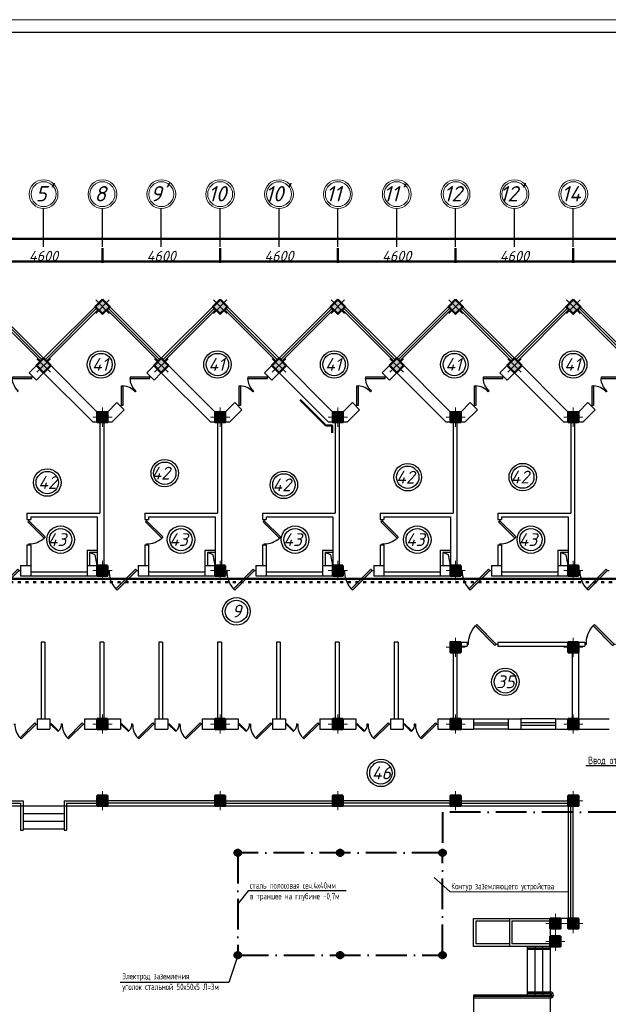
# Model space of a CAD drawing. Header units: millimetres. Extents: x 473009 to 2502882, y 456217 to 1153743.
# Tile 36 of 124: x 1306418 to 1329418, y 500867 to 539369. Entities that reach past the tile are written whole.
import ezdxf
from ezdxf import colors
from ezdxf.entities.mleader import LeaderData, LeaderLine
from ezdxf.math import Vec2, Vec3

# ---------------------------------------------------------------- set-up
doc = ezdxf.new("R2010")
doc.units = ezdxf.units.MM
doc.linetypes.add('ACAD_ISO03W100', pattern=[30, 12, -18])
doc.linetypes.add('ACAD_ISO10W100', pattern=[18, 12, -3, 0, -3])
for name, color, linetype in [('kolonn', 7, 'Continuous'), ('os', 3, 'Continuous'), ('ТС ГММ', 7, 'Continuous')]:
    doc.layers.add(name, color=color, linetype=linetype)
for name, color, linetype, lineweight in [('Текст', 7, 'Continuous', 13), ('Эл.освещ.', 7, 'Continuous', 50), ('Электрика', 1, 'Continuous', 50), ('ЭЛЕКТРООСВЕЩЕНИЕ', 7, 'Continuous', 50), ('ЭМ', 240, 'Continuous', 20)]:
    doc.layers.add(name, color=color, linetype=linetype, lineweight=lineweight)
doc.styles.add('SPDS', font='spds.shx', dxfattribs={"width": 0.8, "height": 250})
doc.styles.get("Standard").update_dxf_attribs({"font": 'isocpeui.ttf'})
doc.dimstyles.new('ISO-25', dxfattribs={"dimtxt": 400, "dimasz": 100, "dimexe": 50, "dimexo": 50, "dimgap": 20, "dimtad": 1, "dimdec": 0, "dimtxsty": 'Standard', "dimblk": 'ARCHTICK', "dimcen": 20, "dimclrd": 1, "dimclre": 1, "dimadec": 0, "dimazin": 0, "dimtfac": 1, "dimtdec": 0, "dimtmove": 0, "dimatfit": 3, "dimldrblk": 'ARCHTICK', "dimfxl": 1, "dimarcsym": 0})

# ---------------------------------------------------------------- blocks, each defined once
blk = doc.blocks.new('jfgjhsdf')
blk.add_hatch(color=1).paths.add_polyline_path([(-593, 731), (-637, 687), (0, 50), (44, 94)])
at = {"color": 1}
for p, q in [((0, 1000), (0, 950)), ((0, 50), (0, 0))]:
    blk.add_line(p, q, dxfattribs=at)
blk.add_lwpolyline([(0, 50), (-637, 687), (-593, 731), (44, 94), (0, 50)], dxfattribs=at)
blk.add_arc((-33, 130), 821, 87.662, 132.9147, dxfattribs=at)
blk = doc.blocks.new('ghsdd')
at = {"ltscale": 50}
h = blk.add_hatch(color=256, dxfattribs=at)
h.paths.add_polyline_path([(0, 200), (-200, 200), (-200, 0), (0, 0)])
h.paths.add_polyline_path([(200, 0), (200, 200), (0, 200), (0, 0)])
h.paths.add_polyline_path([(0, 0), (-200, 0), (-200, -200), (0, -200)])
h.paths.add_polyline_path([(0, 0), (0, -200), (200, -200), (200, 0)])
at = {"lineweight": 0}
for p, q in [((0, -374), (0, 374)), ((-374, 0), (374, 0))]:
    blk.add_line(p, q, dxfattribs=at)
at = {"lineweight": 50, "ltscale": 50}
blk.add_lwpolyline([(200, 200), (200, -200), (-200, -200), (-200, 200), (200, 200)], dxfattribs=at)
blk = doc.blocks.new('_None')
blk = doc.blocks.new('1231234431252433')
at = {"layer": 'ЭМ', "color": 0, "lineweight": 20, "ltscale": 0.5}
blk.add_lwpolyline([(287242, 187022), (413342, 187022), (413342, 269622), (287242, 269622)], close=True, dxfattribs=at)
at = {"layer": 'ЭМ', "color": 0, "lineweight": 30, "ltscale": 0.5}
blk.add_lwpolyline([(289242, 187522), (412842, 187522), (412842, 269122), (289242, 269122)], close=True, dxfattribs=at)
blk = doc.blocks.new('_ArchTick')
at = {"color": 0, "linetype": 'ByBlock', "const_width": 0.15}
blk.add_lwpolyline([(-0.5, -0.5), (0.5, 0.5)], dxfattribs=at)
blk = doc.blocks.new('*D38')
at = {"color": 1, "lineweight": -2, "transparency": 16777216}
for p, q in [((173311, 82077), (173311, 81504)), ((177911, 82077), (177911, 81504)), ((177911, 81554), (173311, 81554))]:
    blk.add_line(p, q, dxfattribs=at)
at = {"layer": 'Defpoints', "color": 0, "lineweight": 50, "transparency": 16777216}
for p in [(173311, 82127), (177911, 82127), (173311, 81554)]:
    blk.add_point(p, dxfattribs=at)
at = {"color": 1, "lineweight": -2, "transparency": 16777216, "xscale": 100, "yscale": 100, "zscale": 100, "rotation": 180}
blk.add_blockref('_ArchTick', (173311, 81554), dxfattribs=at)
at = {"color": 1, "lineweight": -2, "transparency": 16777216, "xscale": 100, "yscale": 100, "zscale": 100}
blk.add_blockref('_ArchTick', (177911, 81554), dxfattribs=at)
at = {"color": 0, "transparency": 16777216, "insert": (175611, 81774), "char_height": 400, "attachment_point": 5}
blk.add_mtext('4600', dxfattribs=at)
blk = doc.blocks.new('*D39')
at = {"color": 1, "lineweight": -2, "transparency": 16777216}
for p, q in [((168711, 82077), (168711, 81504)), ((173311, 82077), (173311, 81504)), ((173311, 81554), (168711, 81554))]:
    blk.add_line(p, q, dxfattribs=at)
at = {"layer": 'Defpoints', "color": 0, "lineweight": 50, "transparency": 16777216}
for p in [(168711, 82127), (173311, 82127), (168711, 81554)]:
    blk.add_point(p, dxfattribs=at)
at = {"color": 1, "lineweight": -2, "transparency": 16777216, "xscale": 100, "yscale": 100, "zscale": 100, "rotation": 180}
blk.add_blockref('_ArchTick', (168711, 81554), dxfattribs=at)
at = {"color": 1, "lineweight": -2, "transparency": 16777216, "xscale": 100, "yscale": 100, "zscale": 100}
blk.add_blockref('_ArchTick', (173311, 81554), dxfattribs=at)
at = {"color": 0, "transparency": 16777216, "insert": (171011, 81774), "char_height": 400, "attachment_point": 5}
blk.add_mtext('4600', dxfattribs=at)
blk = doc.blocks.new('*D40')
at = {"color": 1, "lineweight": -2, "transparency": 16777216}
for p, q in [((164111, 82077), (164111, 81504)), ((168711, 82077), (168711, 81504)), ((168711, 81554), (164111, 81554))]:
    blk.add_line(p, q, dxfattribs=at)
at = {"layer": 'Defpoints', "color": 0, "lineweight": 50, "transparency": 16777216}
for p in [(164111, 82127), (168711, 82127), (164111, 81554)]:
    blk.add_point(p, dxfattribs=at)
at = {"color": 1, "lineweight": -2, "transparency": 16777216, "xscale": 100, "yscale": 100, "zscale": 100, "rotation": 180}
blk.add_blockref('_ArchTick', (164111, 81554), dxfattribs=at)
at = {"color": 1, "lineweight": -2, "transparency": 16777216, "xscale": 100, "yscale": 100, "zscale": 100}
blk.add_blockref('_ArchTick', (168711, 81554), dxfattribs=at)
at = {"color": 0, "transparency": 16777216, "insert": (166411, 81774), "char_height": 400, "attachment_point": 5}
blk.add_mtext('4600', dxfattribs=at)
blk = doc.blocks.new('*D41')
at = {"color": 1, "lineweight": -2, "transparency": 16777216}
for p, q in [((159511, 82077), (159511, 81504)), ((164111, 82077), (164111, 81504)), ((164111, 81554), (159511, 81554))]:
    blk.add_line(p, q, dxfattribs=at)
at = {"layer": 'Defpoints', "color": 0, "lineweight": 50, "transparency": 16777216}
for p in [(159511, 82127), (164111, 82127), (159511, 81554)]:
    blk.add_point(p, dxfattribs=at)
at = {"color": 1, "lineweight": -2, "transparency": 16777216, "xscale": 100, "yscale": 100, "zscale": 100, "rotation": 180}
blk.add_blockref('_ArchTick', (159511, 81554), dxfattribs=at)
at = {"color": 1, "lineweight": -2, "transparency": 16777216, "xscale": 100, "yscale": 100, "zscale": 100}
blk.add_blockref('_ArchTick', (164111, 81554), dxfattribs=at)
at = {"color": 0, "transparency": 16777216, "insert": (161811, 81774), "char_height": 400, "attachment_point": 5}
blk.add_mtext('4600', dxfattribs=at)
blk = doc.blocks.new('*D42')
at = {"color": 1, "lineweight": -2, "transparency": 16777216}
for p, q in [((154911, 82077), (154911, 81504)), ((159511, 82077), (159511, 81504)), ((159511, 81554), (154911, 81554))]:
    blk.add_line(p, q, dxfattribs=at)
at = {"layer": 'Defpoints', "color": 0, "lineweight": 50, "transparency": 16777216}
for p in [(154911, 82127), (159511, 82127), (154911, 81554)]:
    blk.add_point(p, dxfattribs=at)
at = {"color": 1, "lineweight": -2, "transparency": 16777216, "xscale": 100, "yscale": 100, "zscale": 100, "rotation": 180}
blk.add_blockref('_ArchTick', (154911, 81554), dxfattribs=at)
at = {"color": 1, "lineweight": -2, "transparency": 16777216, "xscale": 100, "yscale": 100, "zscale": 100}
blk.add_blockref('_ArchTick', (159511, 81554), dxfattribs=at)
at = {"color": 0, "transparency": 16777216, "insert": (157211, 81774), "char_height": 400, "attachment_point": 5}
blk.add_mtext('4600', dxfattribs=at)
blk = doc.blocks.new('*D43')
at = {"color": 1, "lineweight": -2, "transparency": 16777216}
for p, q in [((150311, 82077), (150311, 81504)), ((154911, 82077), (154911, 81504)), ((154911, 81554), (150311, 81554))]:
    blk.add_line(p, q, dxfattribs=at)
at = {"layer": 'Defpoints', "color": 0, "lineweight": 50, "transparency": 16777216}
for p in [(150311, 82127), (154911, 82127), (150311, 81554)]:
    blk.add_point(p, dxfattribs=at)
at = {"color": 1, "lineweight": -2, "transparency": 16777216, "xscale": 100, "yscale": 100, "zscale": 100, "rotation": 180}
blk.add_blockref('_ArchTick', (150311, 81554), dxfattribs=at)
at = {"color": 1, "lineweight": -2, "transparency": 16777216, "xscale": 100, "yscale": 100, "zscale": 100}
blk.add_blockref('_ArchTick', (154911, 81554), dxfattribs=at)
at = {"color": 0, "transparency": 16777216, "insert": (152611, 81774), "char_height": 400, "attachment_point": 5}
blk.add_mtext('4600', dxfattribs=at)
blk = doc.blocks.new('*D46')
at = {"color": 1, "lineweight": -2, "transparency": 16777216}
for p, q in [((141111, 82440), (228311, 82440)), ((141111, 82413), (141111, 82390)), ((228311, 82413), (228311, 82390))]:
    blk.add_line(p, q, dxfattribs=at)
at = {"layer": 'Defpoints', "color": 0, "lineweight": 50, "transparency": 16777216}
for p in [(141111, 82463), (228311, 82463), (228311, 82440)]:
    blk.add_point(p, dxfattribs=at)
at = {"color": 1, "lineweight": -2, "transparency": 16777216, "xscale": 100, "yscale": 100, "zscale": 100, "rotation": 180}
blk.add_blockref('_ArchTick', (141111, 82440), dxfattribs=at)
at = {"color": 1, "lineweight": -2, "transparency": 16777216, "xscale": 100, "yscale": 100, "zscale": 100}
blk.add_blockref('_ArchTick', (228311, 82440), dxfattribs=at)
at = {"color": 0, "transparency": 16777216, "insert": (184711, 82663), "char_height": 400, "attachment_point": 5}
blk.add_mtext('87200', dxfattribs=at)
blk = doc.blocks.new('312453246243562654123')
at = {"layer": 'os', "color": 0}
for p, q in [((152610.9, 82126.6), (152610.9, 83626.6)), ((154910.9, 82126.6), (154910.9, 83626.6)), ((157210.9, 82126.6), (157210.9, 83626.6)), ((159510.9, 82126.6), (159510.9, 83626.6)), ((161810.9, 82126.6), (161810.9, 83626.6)), ((164110.9, 82126.6), (164110.9, 83626.6)), ((166410.9, 82126.6), (166410.9, 83626.6)), ((168710.9, 82126.6), (168710.9, 83626.6)), ((171010.9, 82126.6), (171010.9, 83626.6)), ((173310.9, 82126.6), (173310.9, 83626.6))]:
    blk.add_line(p, q, dxfattribs=at)
at = {"layer": 'os', "color": 0, "lineweight": 0}
for centre, radius in [((152610.9, 84189.1), 562.5), ((154910.9, 84189.1), 562.5), ((157210.9, 84189.1), 562.5), ((159510.9, 84189.1), 562.5), ((161810.9, 84189.1), 562.5), ((164110.9, 84189.1), 562.5), ((166410.9, 84189.1), 562.5), ((168710.9, 84189.1), 562.5), ((171010.9, 84189.1), 562.5), ((173310.9, 84189.1), 562.5), ((152610.9, 84189.1), 487.5), ((154910.9, 84189.1), 487.5), ((157210.9, 84189.1), 487.5), ((159510.9, 84189.1), 487.5), ((161810.9, 84189.1), 487.5), ((164110.9, 84189.1), 487.5), ((166410.9, 84189.1), 487.5), ((168710.9, 84189.1), 487.5), ((171010.9, 84189.1), 487.5), ((173310.9, 84189.1), 487.5)]:
    blk.add_circle(centre, radius, dxfattribs=at)
at = {"ltscale": 50}
for s, p in [("5'", (152298.4, 83905.5)), ('8', (154598.4, 83905.5)), ("9'", (156785.5, 83905.5)), ('10', (159044.2, 83905.5)), ("10'", (161271.7, 83905.5)), ('11', (163644.2, 83905.5)), ("11'", (165887.6, 83905.5)), ('12', (168244.2, 83905.5)), ("12'", (170433.3, 83905.5)), ('14', (172844.2, 83905.5))]:
    blk.add_text(s, height=600, dxfattribs=at).set_placement(p)
dim = blk.add_linear_dim(base=(228310.9, 82440.5), p1=(141110.9, 82463.3), p2=(228310.9, 82463.3), dimstyle='ISO-25')
dim.commit()
dim.dimension.update_dxf_attribs({"geometry": '*D46', "text_midpoint": (184710.9, 82663.1)})
for base, p1, p2, picture, middle in [((150310.9, 81554.1), (154910.9, 82126.6), (150310.9, 82126.6), '*D43', (152610.9, 81774.1)), ((154910.9, 81554.1), (159510.9, 82126.6), (154910.9, 82126.6), '*D42', (157210.9, 81774.1)), ((159510.9, 81554.1), (164110.9, 82126.6), (159510.9, 82126.6), '*D41', (161810.9, 81774.1)), ((164110.9, 81554.1), (168710.9, 82126.6), (164110.9, 82126.6), '*D40', (166410.9, 81774.1)), ((168710.9, 81554.1), (173310.9, 82126.6), (168710.9, 82126.6), '*D39', (171010.9, 81774.1)), ((173310.9, 81554.1), (177910.9, 82126.6), (173310.9, 82126.6), '*D38', (175610.9, 81774.1))]:
    dim = blk.add_linear_dim(base=base, p1=p1, p2=p2, dimstyle='ISO-25', override={"dimtmove": 1})
    dim.commit()
    dim.dimension.update_dxf_attribs({"geometry": picture, "text_midpoint": middle})

msp = doc.modelspace()

# ---------------------------------------------------------------- hatches: boundary and pattern name
at = {"layer": 'Электрика', "linetype": 'ACAD_ISO10W100', "lineweight": 40, "ltscale": 100}
h = msp.add_hatch(color=7, dxfattribs=at)
h.dxf.hatch_style = 1
h.paths.add_polyline_path([(1314847.6, 506881.9, 1), (1315030.3, 506699.2, 1)])
h = msp.add_hatch(color=7, dxfattribs=at)
h.dxf.hatch_style = 1
h.paths.add_polyline_path([(1318847.6, 506881.9, 1), (1319030.3, 506699.2, 1)])
h = msp.add_hatch(color=7, dxfattribs=at)
h.dxf.hatch_style = 1
h.paths.add_polyline_path([(1322847.6, 506881.9, 1), (1323030.3, 506699.2, 1)])
h = msp.add_hatch(color=7, dxfattribs=at)
h.dxf.hatch_style = 1
h.paths.add_polyline_path([(1314847.6, 502881.9, 1), (1315030.3, 502699.2, 1)])
h = msp.add_hatch(color=7, dxfattribs=at)
h.dxf.hatch_style = 1
h.paths.add_polyline_path([(1318847.6, 502881.9, 1), (1319030.3, 502699.2, 1)])
h = msp.add_hatch(color=7, dxfattribs=at)
h.dxf.hatch_style = 1
h.paths.add_polyline_path([(1322847.6, 502881.9, 1), (1323030.3, 502699.2, 1)])

# ---------------------------------------------------------------- linework, layer by layer
for p, q in [((1307350.8, 526128.2), (1305050.8, 528428.2)), ((1307350.8, 526128.2), (1309650.8, 528428.2)), ((1311950.8, 526128.2), (1309650.8, 528428.2)), ((1311950.8, 526128.2), (1314250.8, 528428.2)), ((1316550.8, 526128.2), (1314250.8, 528428.2)), ((1316550.8, 526128.2), (1318850.8, 528428.2)), ((1321150.8, 526128.2), (1318850.8, 528428.2)), ((1321150.8, 526128.2), (1323450.8, 528428.2)), ((1325750.8, 526128.2), (1323450.8, 528428.2)), ((1325750.8, 526128.2), (1328050.8, 528428.2)), ((1330350.8, 526128.2), (1328050.8, 528428.2)), ((1306550.8, 508328.2), (1308150.8, 508328.2)), ((1306550.8, 508028.2), (1308150.8, 508028.2)), ((1306550.8, 507728.2), (1308150.8, 507728.2)), ((1324150.8, 503128.2), (1324150.8, 504228.2)), ((1324150.8, 504228.2), (1327150.8, 504228.2)), ((1324250.8, 504128.2), (1325550.8, 504128.2)), ((1324250.8, 503228.2), (1324250.8, 504128.2)), ((1325650.8, 504128.2), (1327150.8, 504128.2)), ((1325550.8, 503228.2), (1324250.8, 503228.2)), ((1327150.8, 503228.2), (1325650.8, 503228.2)), ((1327150.8, 503128.2), (1324150.8, 503128.2)), ((1324150.8, 501228.2), (1324150.8, 499028.2)), ((1327150.8, 501228.2), (1324150.8, 501228.2))]:
    msp.add_line(p, q)
at = {"color": 1}
for p, q in [((1307237.6, 526015.1), (1305220.5, 528032.2)), ((1307294.2, 526071.6), (1305277, 528088.8)), ((1307407.3, 526071.6), (1309424.5, 528088.8)), ((1307463.9, 526015.1), (1309481.1, 528032.2)), ((1311837.6, 526015.1), (1309820.5, 528032.2)), ((1311894.2, 526071.6), (1309877, 528088.8)), ((1312007.3, 526071.6), (1314024.5, 528088.8)), ((1312063.9, 526015.1), (1314081.1, 528032.2)), ((1316437.6, 526015.1), (1314420.5, 528032.2)), ((1316494.2, 526071.6), (1314477, 528088.8)), ((1316607.3, 526071.6), (1318624.5, 528088.8)), ((1316663.9, 526015.1), (1318681.1, 528032.2)), ((1321037.6, 526015.1), (1319020.5, 528032.2)), ((1321094.2, 526071.6), (1319077, 528088.8)), ((1321207.3, 526071.6), (1323224.5, 528088.8)), ((1321263.9, 526015.1), (1323281.1, 528032.2)), ((1325637.6, 526015.1), (1323620.5, 528032.2)), ((1325694.2, 526071.6), (1323677, 528088.8)), ((1325807.3, 526071.6), (1327824.5, 528088.8)), ((1325863.9, 526015.1), (1327881.1, 528032.2)), ((1330237.6, 526015.1), (1328220.5, 528032.2)), ((1330294.2, 526071.6), (1328277, 528088.8)), ((1324150.8, 512028.2), (1325500.8, 512028.2)), ((1324150.8, 511868.2), (1325500.8, 511868.2)), ((1325500.8, 511788.2), (1324150.8, 511788.2)), ((1327350.8, 512028.2), (1326000.8, 512028.2)), ((1327350.8, 511868.2), (1326000.8, 511868.2)), ((1326000.8, 511788.2), (1327350.8, 511788.2)), ((1325500.8, 511628.2), (1324150.8, 511628.2)), ((1326000.8, 511628.2), (1327350.8, 511628.2)), ((1303750.8, 508828.2), (1306550.8, 508828.2)), ((1303750.8, 508728.2), (1306450.8, 508728.2)), ((1306450.8, 508728.2), (1306450.8, 507678.2)), ((1306550.8, 508828.2), (1306550.8, 507678.2)), ((1308150.8, 508828.2), (1308150.8, 507678.2)), ((1308150.8, 508828.2), (1309450.8, 508828.2)), ((1308250.8, 508728.2), (1308250.8, 507678.2)), ((1308250.8, 508728.2), (1309450.8, 508728.2)), ((1314050.8, 508828.2), (1309850.8, 508828.2)), ((1314050.8, 508728.2), (1309850.8, 508728.2)), ((1314450.8, 508828.2), (1318650.8, 508828.2)), ((1314450.8, 508728.2), (1318650.8, 508728.2)), ((1323250.8, 508828.2), (1319050.8, 508828.2)), ((1323250.8, 508728.2), (1319050.8, 508728.2)), ((1323650.8, 508828.2), (1327850.8, 508828.2)), ((1323650.8, 508728.2), (1327850.8, 508728.2)), ((1327950.8, 504228.2), (1327950.8, 508628.2)), ((1328050.8, 504228.2), (1328050.8, 508628.2)), ((1306450.8, 507678.2), (1306550.8, 507678.2)), ((1308150.8, 507678.2), (1308250.8, 507678.2)), ((1327150.8, 503068.2), (1326250.8, 503068.2)), ((1327150.8, 503008.2), (1326250.8, 503008.2)), ((1327150.8, 501348.2), (1326250.8, 501348.2)), ((1327150.8, 501168.2), (1324150.8, 501168.2)), ((1327150.8, 501108.2), (1324150.8, 501108.2)), ((1327150.8, 501288.2), (1326250.8, 501288.2))]:
    msp.add_line(p, q, dxfattribs=at)
at = {"lineweight": 30}
for p, q in [((1306785.1, 525562.5), (1307350.8, 526128.2)), ((1309450.8, 524028.2), (1307350.8, 526128.2)), ((1311385.1, 525562.5), (1311950.8, 526128.2)), ((1314050.8, 524028.2), (1311950.8, 526128.2)), ((1315985.1, 525562.5), (1316550.8, 526128.2)), ((1318650.8, 524028.2), (1316550.8, 526128.2)), ((1320585.1, 525562.5), (1321150.8, 526128.2)), ((1323250.8, 524028.2), (1321150.8, 526128.2)), ((1325185.1, 525562.5), (1325750.8, 526128.2)), ((1327850.8, 524028.2), (1325750.8, 526128.2)), ((1307067.9, 525279.7), (1306785.1, 525562.5)), ((1307067.9, 525279.7), (1307350.8, 525562.5)), ((1309285.1, 523628.2), (1307350.8, 525562.5)), ((1311667.9, 525279.7), (1311385.1, 525562.5)), ((1311667.9, 525279.7), (1311950.8, 525562.5)), ((1313885.1, 523628.2), (1311950.8, 525562.5)), ((1316267.9, 525279.7), (1315985.1, 525562.5)), ((1316267.9, 525279.7), (1316550.8, 525562.5)), ((1318485.1, 523628.2), (1316550.8, 525562.5)), ((1320867.9, 525279.7), (1320585.1, 525562.5)), ((1320867.9, 525279.7), (1321150.8, 525562.5)), ((1323085.1, 523628.2), (1321150.8, 525562.5)), ((1325467.9, 525279.7), (1325185.1, 525562.5)), ((1325467.9, 525279.7), (1325750.8, 525562.5)), ((1327685.1, 523628.2), (1325750.8, 525562.5)), ((1309850.8, 524028.2), (1310218.3, 524395.8)), ((1310501.2, 524112.9), (1310218.3, 524395.8)), ((1314450.8, 524028.2), (1314818.3, 524395.8)), ((1315101.2, 524112.9), (1314818.3, 524395.8)), ((1319050.8, 524028.2), (1319418.3, 524395.8)), ((1319701.2, 524112.9), (1319418.3, 524395.8)), ((1323650.8, 524028.2), (1324018.3, 524395.8)), ((1324301.2, 524112.9), (1324018.3, 524395.8)), ((1328250.8, 524028.2), (1328618.3, 524395.8)), ((1328901.2, 524112.9), (1328618.3, 524395.8)), ((1309850.8, 524028.2), (1309450.8, 524028.2)), ((1310016.4, 523628.2), (1310501.2, 524112.9)), ((1314450.8, 524028.2), (1314050.8, 524028.2)), ((1314616.4, 523628.2), (1315101.2, 524112.9)), ((1319050.8, 524028.2), (1318650.8, 524028.2)), ((1319216.4, 523628.2), (1319701.2, 524112.9)), ((1323650.8, 524028.2), (1323250.8, 524028.2)), ((1323816.4, 523628.2), (1324301.2, 524112.9)), ((1328250.8, 524028.2), (1327850.8, 524028.2)), ((1328416.4, 523628.2), (1328901.2, 524112.9)), ((1310016.4, 523628.2), (1309285.1, 523628.2)), ((1309550.8, 523628.2), (1309550.8, 520078.2)), ((1309700.8, 523628.2), (1309700.8, 518028.2)), ((1314616.4, 523628.2), (1313885.1, 523628.2)), ((1314150.8, 523628.2), (1314150.8, 520078.2)), ((1314300.8, 523628.2), (1314300.8, 518028.2)), ((1319216.4, 523628.2), (1318485.1, 523628.2)), ((1318750.8, 523628.2), (1318750.8, 520078.2)), ((1318900.8, 523628.2), (1318900.8, 518028.2)), ((1323816.4, 523628.2), (1323085.1, 523628.2)), ((1323350.8, 523628.2), (1323350.8, 520078.2)), ((1323500.8, 523628.2), (1323500.8, 518028.2)), ((1328416.4, 523628.2), (1327685.1, 523628.2)), ((1327950.8, 523628.2), (1327950.8, 520078.2)), ((1328100.8, 523628.2), (1328100.8, 518028.2)), ((1306700.8, 520078.2), (1306700.8, 519828.2)), ((1306700.8, 520078.2), (1309550.8, 520078.2)), ((1306700.8, 519828.2), (1306850.8, 519828.2)), ((1306850.8, 519928.2), (1306850.8, 519828.2)), ((1306850.8, 519928.2), (1309450.8, 519928.2)), ((1309450.8, 519928.2), (1309450.8, 518028.2)), ((1311300.8, 520078.2), (1314150.8, 520078.2)), ((1311300.8, 520078.2), (1311300.8, 519828.2)), ((1311300.8, 519828.2), (1311450.8, 519828.2)), ((1311450.8, 519928.2), (1314050.8, 519928.2)), ((1311450.8, 519928.2), (1311450.8, 519828.2)), ((1314050.8, 519928.2), (1314050.8, 518028.2)), ((1315900.8, 520078.2), (1315900.8, 519828.2)), ((1315900.8, 520078.2), (1318750.8, 520078.2)), ((1315900.8, 519828.2), (1316050.8, 519828.2)), ((1316050.8, 519928.2), (1316050.8, 519828.2)), ((1316050.8, 519928.2), (1318650.8, 519928.2)), ((1318650.8, 519928.2), (1318650.8, 518028.2)), ((1320500.8, 520078.2), (1320500.8, 519828.2)), ((1320500.8, 520078.2), (1323350.8, 520078.2)), ((1320500.8, 519828.2), (1320650.8, 519828.2)), ((1320650.8, 519928.2), (1320650.8, 519828.2)), ((1320650.8, 519928.2), (1323250.8, 519928.2)), ((1323250.8, 519928.2), (1323250.8, 518028.2)), ((1325100.8, 520078.2), (1325100.8, 519828.2)), ((1325100.8, 520078.2), (1327950.8, 520078.2)), ((1325100.8, 519828.2), (1325250.8, 519828.2)), ((1325250.8, 519928.2), (1325250.8, 519828.2)), ((1325250.8, 519928.2), (1327850.8, 519928.2)), ((1327850.8, 519928.2), (1327850.8, 518028.2)), ((1306700.8, 518828.2), (1306850.8, 518828.2)), ((1306700.8, 518828.2), (1306700.8, 518028.2)), ((1306850.8, 518828.2), (1306850.8, 517628.2)), ((1309050.8, 518628.2), (1309050.8, 517628.2)), ((1309050.8, 518628.2), (1309450.8, 518628.2)), ((1311300.8, 518828.2), (1311300.8, 518028.2)), ((1311300.8, 518828.2), (1311450.8, 518828.2)), ((1311450.8, 518828.2), (1311450.8, 517628.2)), ((1313650.8, 518628.2), (1314050.8, 518628.2)), ((1313650.8, 518628.2), (1313650.8, 517628.2)), ((1315900.8, 518828.2), (1316050.8, 518828.2)), ((1315900.8, 518828.2), (1315900.8, 518028.2)), ((1316050.8, 518828.2), (1316050.8, 517628.2)), ((1318250.8, 518628.2), (1318250.8, 517628.2)), ((1318250.8, 518628.2), (1318650.8, 518628.2)), ((1320500.8, 518828.2), (1320650.8, 518828.2)), ((1320500.8, 518828.2), (1320500.8, 518028.2)), ((1320650.8, 518828.2), (1320650.8, 517628.2)), ((1322850.8, 518628.2), (1322850.8, 517628.2)), ((1322850.8, 518628.2), (1323250.8, 518628.2)), ((1325100.8, 518828.2), (1325250.8, 518828.2)), ((1325100.8, 518828.2), (1325100.8, 518028.2)), ((1325250.8, 518828.2), (1325250.8, 517628.2)), ((1327450.8, 518628.2), (1327450.8, 517628.2)), ((1327450.8, 518628.2), (1327850.8, 518628.2)), ((1309450.8, 518528.2), (1309150.8, 518528.2)), ((1309150.8, 518528.2), (1309150.8, 518028.2)), ((1314050.8, 518528.2), (1313750.8, 518528.2)), ((1313750.8, 518528.2), (1313750.8, 518028.2)), ((1318650.8, 518528.2), (1318350.8, 518528.2)), ((1318350.8, 518528.2), (1318350.8, 518028.2)), ((1323250.8, 518528.2), (1322950.8, 518528.2)), ((1322950.8, 518528.2), (1322950.8, 518028.2)), ((1327850.8, 518528.2), (1327550.8, 518528.2)), ((1327550.8, 518528.2), (1327550.8, 518028.2)), ((1306450.8, 518028.2), (1306450.8, 517628.2)), ((1306450.8, 518028.2), (1306850.8, 518028.2)), ((1309050.8, 518028.2), (1309850.8, 518028.2)), ((1309850.8, 518028.2), (1309850.8, 517628.2)), ((1311050.8, 518028.2), (1311450.8, 518028.2)), ((1311050.8, 518028.2), (1311050.8, 517628.2)), ((1313650.8, 518028.2), (1314450.8, 518028.2)), ((1314450.8, 518028.2), (1314450.8, 517628.2)), ((1315650.8, 518028.2), (1315650.8, 517628.2)), ((1315650.8, 518028.2), (1316050.8, 518028.2)), ((1318250.8, 518028.2), (1319050.8, 518028.2)), ((1319050.8, 518028.2), (1319050.8, 517628.2)), ((1320250.8, 518028.2), (1320250.8, 517628.2)), ((1320250.8, 518028.2), (1320650.8, 518028.2)), ((1322850.8, 518028.2), (1323650.8, 518028.2)), ((1323650.8, 518028.2), (1323650.8, 517628.2)), ((1324850.8, 518028.2), (1324850.8, 517628.2)), ((1324850.8, 518028.2), (1325250.8, 518028.2)), ((1327450.8, 518028.2), (1328250.8, 518028.2)), ((1328250.8, 518028.2), (1328250.8, 517628.2)), ((1306450.8, 517628.2), (1309850.8, 517628.2)), ((1306850.8, 517778.2), (1309050.8, 517778.2)), ((1311050.8, 517628.2), (1314450.8, 517628.2)), ((1311450.8, 517778.2), (1313650.8, 517778.2)), ((1315650.8, 517628.2), (1319050.8, 517628.2)), ((1316050.8, 517778.2), (1318250.8, 517778.2)), ((1320250.8, 517628.2), (1323650.8, 517628.2)), ((1320650.8, 517778.2), (1322850.8, 517778.2)), ((1324850.8, 517628.2), (1328250.8, 517628.2)), ((1325250.8, 517778.2), (1327450.8, 517778.2)), ((1307250.8, 515028.2), (1307250.8, 512028.2)), ((1307400.8, 515028.2), (1307250.8, 515028.2)), ((1307400.8, 515028.2), (1307400.8, 512028.2)), ((1309700.8, 515028.2), (1309550.8, 515028.2)), ((1309550.8, 515028.2), (1309550.8, 512028.2)), ((1309700.8, 515028.2), (1309700.8, 512028.2)), ((1311850.8, 515028.2), (1311850.8, 512028.2)), ((1312000.8, 515028.2), (1311850.8, 515028.2)), ((1312000.8, 515028.2), (1312000.8, 512028.2)), ((1314300.8, 515028.2), (1314150.8, 515028.2)), ((1314150.8, 515028.2), (1314150.8, 512028.2)), ((1314300.8, 515028.2), (1314300.8, 512028.2)), ((1316600.8, 515028.2), (1316450.8, 515028.2)), ((1316450.8, 515028.2), (1316450.8, 512028.2)), ((1316600.8, 515028.2), (1316600.8, 512028.2)), ((1318750.8, 515028.2), (1318750.8, 512028.2)), ((1318900.8, 515028.2), (1318750.8, 515028.2)), ((1318900.8, 515028.2), (1318900.8, 512028.2)), ((1321200.8, 515028.2), (1321050.8, 515028.2)), ((1321050.8, 515028.2), (1321050.8, 512028.2)), ((1321200.8, 515028.2), (1321200.8, 512028.2)), ((1323250.8, 515028.2), (1323900.8, 515028.2)), ((1323650.8, 514878.2), (1323900.8, 514878.2)), ((1325100.8, 515028.2), (1328500.8, 515028.2)), ((1325100.8, 514878.2), (1327850.8, 514878.2)), ((1328250.8, 514878.2), (1328500.8, 514878.2)), ((1323350.8, 514628.2), (1323350.8, 512028.2)), ((1323500.8, 514628.2), (1323500.8, 512028.2)), ((1328000.8, 514628.2), (1328000.8, 512028.2)), ((1328250.8, 514628.2), (1328250.8, 512028.2)), ((1307100.8, 512028.2), (1307100.8, 511628.2)), ((1307100.8, 512028.2), (1307600.8, 512028.2)), ((1307600.8, 512028.2), (1307600.8, 511628.2)), ((1308950.8, 512028.2), (1308950.8, 511628.2)), ((1308950.8, 512028.2), (1310350.8, 512028.2)), ((1310350.8, 512028.2), (1310350.8, 511628.2)), ((1311700.8, 512028.2), (1311700.8, 511628.2)), ((1311700.8, 512028.2), (1312200.8, 512028.2)), ((1312200.8, 512028.2), (1312200.8, 511628.2)), ((1313550.8, 512028.2), (1313550.8, 511628.2)), ((1313550.8, 512028.2), (1314950.8, 512028.2)), ((1314950.8, 512028.2), (1314950.8, 511628.2)), ((1316300.8, 512028.2), (1316300.8, 511628.2)), ((1316300.8, 512028.2), (1316800.8, 512028.2)), ((1316800.8, 512028.2), (1316800.8, 511628.2)), ((1318150.8, 512028.2), (1318150.8, 511628.2)), ((1318150.8, 512028.2), (1319550.8, 512028.2)), ((1319550.8, 512028.2), (1319550.8, 511628.2)), ((1320900.8, 512028.2), (1320900.8, 511628.2)), ((1320900.8, 512028.2), (1321400.8, 512028.2)), ((1321400.8, 512028.2), (1321400.8, 511628.2)), ((1322750.8, 512028.2), (1322750.8, 511628.2)), ((1322750.8, 512028.2), (1324150.8, 512028.2)), ((1324150.8, 512028.2), (1324150.8, 511628.2)), ((1325500.8, 512028.2), (1325500.8, 511628.2)), ((1325500.8, 512028.2), (1326000.8, 512028.2)), ((1326000.8, 512028.2), (1326000.8, 511628.2)), ((1327350.8, 512028.2), (1327350.8, 511628.2)), ((1327350.8, 512028.2), (1328000.8, 512028.2)), ((1328250.8, 512028.2), (1329450.8, 512028.2)), ((1307100.8, 511628.2), (1307600.8, 511628.2)), ((1308950.8, 511628.2), (1310350.8, 511628.2)), ((1311700.8, 511628.2), (1312200.8, 511628.2)), ((1313550.8, 511628.2), (1314950.8, 511628.2)), ((1316300.8, 511628.2), (1316800.8, 511628.2)), ((1318150.8, 511628.2), (1319550.8, 511628.2)), ((1320900.8, 511628.2), (1321400.8, 511628.2)), ((1322750.8, 511628.2), (1324150.8, 511628.2)), ((1325500.8, 511628.2), (1326000.8, 511628.2)), ((1327350.8, 511628.2), (1329450.8, 511628.2))]:
    msp.add_line(p, q, dxfattribs=at)
at = {"lineweight": 20, "ltscale": 0.2}
for p, q in [((1322614.6, 505820.7), (1323235.2, 505271.8)), ((1323235.2, 505271.8), (1327846.7, 505271.8))]:
    msp.add_line(p, q, dxfattribs=at)
at = {"lineweight": 30}
for points in [[(1309933.6, 528145.3), (1309650.8, 528428.2), (1309367.9, 528145.3), (1309650.8, 527862.5)], [(1314533.6, 528145.3), (1314250.8, 528428.2), (1313967.9, 528145.3), (1314250.8, 527862.5)], [(1319133.6, 528145.3), (1318850.8, 528428.2), (1318567.9, 528145.3), (1318850.8, 527862.5)], [(1323733.6, 528145.3), (1323450.8, 528428.2), (1323167.9, 528145.3), (1323450.8, 527862.5)], [(1328333.6, 528145.3), (1328050.8, 528428.2), (1327767.9, 528145.3), (1328050.8, 527862.5)], [(1323650.8, 514628.2), (1323250.8, 514628.2), (1323250.8, 515028.2), (1323650.8, 515028.2)], [(1328250.8, 514628.2), (1327850.8, 514628.2), (1327850.8, 515028.2), (1328250.8, 515028.2)], [(1309850.8, 508628.2), (1309450.8, 508628.2), (1309450.8, 509028.2), (1309850.8, 509028.2)], [(1314450.8, 508628.2), (1314050.8, 508628.2), (1314050.8, 509028.2), (1314450.8, 509028.2)], [(1319050.8, 508628.2), (1318650.8, 508628.2), (1318650.8, 509028.2), (1319050.8, 509028.2)], [(1323650.8, 508628.2), (1323250.8, 508628.2), (1323250.8, 509028.2), (1323650.8, 509028.2)], [(1328250.8, 508628.2), (1327850.8, 508628.2), (1327850.8, 509028.2), (1328250.8, 509028.2)], [(1327550.8, 503828.2), (1327150.8, 503828.2), (1327150.8, 504228.2), (1327550.8, 504228.2)], [(1328250.8, 503828.2), (1327850.8, 503828.2), (1327850.8, 504228.2), (1328250.8, 504228.2)], [(1327550.8, 503128.2), (1327150.8, 503128.2), (1327150.8, 503528.2), (1327550.8, 503528.2)]]:
    msp.add_lwpolyline(points, close=True, dxfattribs=at)
at = {"color": 1, "lineweight": 50}
for points in [[(1317379.5, 524507), (1318383.3, 523503.2), (1318625.8, 523503.2), (1318625.8, 523208.5)], [(1333745.5, 511278.2), (1333745.5, 511153.2), (1335070.5, 511153.2), (1335070.5, 511653.2), (1337625.8, 511653.2), (1337625.8, 511503.2), (1338275.8, 511503.2), (1338275.8, 512153.2), (1336775.8, 512153.2), (1336775.8, 514753.2), (1333475.8, 514753.2), (1333475.8, 517503.2), (1301189.9, 517503.2), (1301189.9, 517378.2)]]:
    msp.add_lwpolyline(points, dxfattribs=at)
for points in [[(1309450.8, 518028.2), (1309371.7, 518436.8), (1309150.8, 518528.2)], [(1314050.8, 518028.2), (1313971.7, 518436.8), (1313750.8, 518528.2)], [(1318650.8, 518028.2), (1318571.7, 518436.8), (1318350.8, 518528.2)], [(1323250.8, 518028.2), (1323171.7, 518436.8), (1322950.8, 518528.2)], [(1327850.8, 518028.2), (1327771.7, 518436.8), (1327550.8, 518528.2)], [(1303750.8, 508628.2), (1327850.8, 508628.2), (1327850.8, 504228.2), (1327150.8, 504228.2), (1327150.8, 499028.2), (1327850.8, 499028.2), (1327850.8, 491628.2)], [(1325550.8, 504228.2), (1325550.8, 503128.2)], [(1325650.8, 504128.2), (1325650.8, 503228.2)], [(1326250.8, 503128.2), (1326250.8, 501228.2)], [(1326550.8, 503128.2), (1326550.8, 501228.2)], [(1326850.8, 503128.2), (1326850.8, 501228.2)]]:
    msp.add_lwpolyline(points)
at = {"color": 3, "linetype": 'ACAD_ISO03W100', "lineweight": 50, "ltscale": 10}
msp.add_lwpolyline([(1302442.6, 517253.2), (1302442.6, 517378.2), (1333600.8, 517378.2), (1333600.8, 514878.2), (1336900.8, 514878.2), (1336900.8, 512278.2), (1338400.8, 512278.2), (1338400.8, 511378.2), (1337500.8, 511378.2), (1337500.8, 511528.2), (1335195.5, 511528.2), (1335195.5, 511028.2), (1334362.3, 511028.2), (1334362.3, 511278.2)], dxfattribs=at)
at = {"lineweight": 30}
for points in [[(1323900.8, 515028.2), (1323900.8, 514878.2)], [(1325100.8, 515028.2), (1325100.8, 514878.2)], [(1328500.8, 515028.2), (1328500.8, 514878.2)]]:
    msp.add_lwpolyline(points, dxfattribs=at)
at = {"color": 1}
for centre, radius in [((1309595.5, 525885.1), 537), ((1309595.5, 525885.1), 437), ((1314144.5, 525885.1), 537), ((1314144.5, 525885.1), 437), ((1318704.1, 525885.1), 537), ((1318704.1, 525885.1), 437), ((1323402.5, 525885.1), 537), ((1323402.5, 525885.1), 437), ((1328048, 525885.1), 537), ((1328048, 525885.1), 437), ((1312085.4, 521636.1), 537), ((1307495.5, 521268.9), 537), ((1307495.5, 521268.9), 437), ((1312085.4, 521636.1), 437), ((1316740.3, 521178.2), 537), ((1321579.7, 521477.5), 537), ((1321579.7, 521477.5), 437), ((1326074.6, 521483.2), 537), ((1326074.6, 521483.2), 437), ((1316740.3, 521178.2), 437), ((1308015.3, 519036.7), 537), ((1308015.3, 519036.7), 437), ((1312720.4, 519036.7), 537), ((1312720.4, 519036.7), 437), ((1317176.9, 519036.7), 537), ((1317176.9, 519036.7), 437), ((1321952.8, 519036.7), 537), ((1321952.8, 519036.7), 437), ((1326393.2, 519036.7), 537), ((1326393.2, 519036.7), 437), ((1314885.5, 516232.5), 537), ((1314885.5, 516232.5), 437), ((1325394.3, 513476.4), 537), ((1325394.3, 513476.4), 437), ((1320532.3, 509915.3), 537), ((1320532.3, 509915.3), 437)]:
    msp.add_circle(centre, radius, dxfattribs=at)
for radius in [120, 60]:
    msp.add_arc((1327150.8, 501228.2), radius, 270, 90, dxfattribs=at)
at = {"layer": 'Эл.освещ.', "color": 7, "lineweight": -3}
msp.add_line((1314939, 502776.1), (1314585.9, 501719.1), dxfattribs=at)
at = {"layer": 'Электрика', "color": 7, "linetype": 'ACAD_ISO10W100', "lineweight": 40, "ltscale": 100}
msp.add_lwpolyline([(1333495.5, 511330.5), (1332825.8, 511330.5), (1332825.8, 509153.2), (1331625.8, 509153.2), (1331625.8, 508378.5), (1322939, 508378.5), (1322939, 506782.7)], dxfattribs=at)
msp.add_lwpolyline([(1322939, 506790.6), (1314939, 506790.6), (1314939, 502790.6), (1322939, 502790.6)], close=True, dxfattribs=at)
for centre in [(1314939, 506790.6), (1318939, 506790.6), (1322939, 506790.6), (1314939, 502790.6), (1318939, 502790.6), (1322939, 502790.6)]:
    msp.add_circle(centre, 129.2, dxfattribs=at)
at = {"layer": 'ЭЛЕКТРООСВЕЩЕНИЕ', "color": 7, "lineweight": -3}
for p, q in [((1319169.8, 505302.3), (1315347.9, 505302.3)), ((1314585.9, 501719.1), (1310349.7, 501719.1))]:
    msp.add_line(p, q, dxfattribs=at)
msp.add_lwpolyline([(1315347.9, 505302.3), (1314939, 504790.6)], dxfattribs=at)

# ---------------------------------------------------------------- block references
at = {"lineweight": 50}
msp.add_blockref('1231234431252433', (994115.6, 269747), dxfattribs=at)
at = {"color": 1, "lineweight": 50}
msp.add_blockref('312453246243562654123', (1154739.9, 448357.8), dxfattribs=at)
for p, xscale, yscale, zscale, rotation in [((1306926.5, 525421.1), -0.8461538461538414, 0.8461538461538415, 0.8461538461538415, 134.9999999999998), ((1311526.5, 525421.1), -0.8461538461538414, 0.8461538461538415, 0.8461538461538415, 134.9999999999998), ((1316126.5, 525421.1), -0.8461538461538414, 0.8461538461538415, 0.8461538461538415, 134.9999999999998), ((1320726.5, 525421.1), -0.8461538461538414, 0.8461538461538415, 0.8461538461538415, 134.9999999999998), ((1325326.5, 525421.1), -0.8461538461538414, 0.8461538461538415, 0.8461538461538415, 134.9999999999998), ((1329926.5, 525421.1), -0.8461538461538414, 0.8461538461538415, 0.8461538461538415, 134.9999999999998), ((1310359.8, 524254.4), 0.8461538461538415, 0.8461538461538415, 0.8461538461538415, 314.9999999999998), ((1314959.8, 524254.4), 0.8461538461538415, 0.8461538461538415, 0.8461538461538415, 314.9999999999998), ((1319559.8, 524254.4), 0.8461538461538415, 0.8461538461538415, 0.8461538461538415, 314.9999999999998), ((1324159.8, 524254.4), 0.8461538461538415, 0.8461538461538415, 0.8461538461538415, 314.9999999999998), ((1328759.8, 524254.4), 0.8461538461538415, 0.8461538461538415, 0.8461538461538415, 314.9999999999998), ((1306450.8, 517828.2), 1.199999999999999, 1.199999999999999, 1.199999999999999, 90), ((1311050.8, 517828.2), 1.199999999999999, 1.199999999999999, 1.199999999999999, 90), ((1315650.8, 517828.2), 1.199999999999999, 1.199999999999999, 1.199999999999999, 90), ((1320250.8, 517828.2), 1.199999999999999, 1.199999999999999, 1.199999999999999, 90), ((1324850.8, 517828.2), 1.199999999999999, 1.199999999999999, 1.199999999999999, 90), ((1329450.8, 517828.2), 1.199999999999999, 1.199999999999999, 1.199999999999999, 90), ((1325100.8, 514953.2), -1.199999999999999, 1.199999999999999, 1.199999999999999, 90), ((1329700.8, 514953.2), -1.199999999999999, 1.199999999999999, 1.199999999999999, 90), ((1307100.8, 511828.2), 0.9151578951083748, 0.9151578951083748, 0.9151578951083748, 90), ((1307600.8, 511828.2), -0.4575789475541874, 0.4575789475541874, 0.4575789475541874, 270), ((1308950.8, 511828.2), 0.9151578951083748, 0.9151578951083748, 0.9151578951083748, 90), ((1310350.8, 511828.2), -0.4575789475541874, 0.4575789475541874, 0.4575789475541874, 270), ((1311700.8, 511828.2), 0.9151578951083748, 0.9151578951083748, 0.9151578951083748, 90), ((1312200.8, 511828.2), -0.4575789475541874, 0.4575789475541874, 0.4575789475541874, 270), ((1313550.8, 511828.2), 0.9151578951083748, 0.9151578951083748, 0.9151578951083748, 90), ((1314950.8, 511828.2), -0.4575789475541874, 0.4575789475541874, 0.4575789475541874, 270), ((1316300.8, 511828.2), 0.9151578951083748, 0.9151578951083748, 0.9151578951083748, 90), ((1316800.8, 511828.2), -0.4575789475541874, 0.4575789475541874, 0.4575789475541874, 270), ((1318150.8, 511828.2), 0.9151578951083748, 0.9151578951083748, 0.9151578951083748, 90), ((1319550.8, 511828.2), -0.4575789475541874, 0.4575789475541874, 0.4575789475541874, 270), ((1320900.8, 511828.2), 0.9151578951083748, 0.9151578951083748, 0.9151578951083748, 90), ((1321400.8, 511828.2), -0.4575789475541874, 0.4575789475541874, 0.4575789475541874, 270), ((1322750.8, 511828.2), 0.9151578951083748, 0.9151578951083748, 0.9151578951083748, 90)]:
    msp.add_blockref('jfgjhsdf', p, dxfattribs=dict(xscale=xscale, yscale=yscale, zscale=zscale, rotation=rotation))
at = {"rotation": 180}
for p in [(1306775.8, 519828.2), (1311375.8, 519828.2), (1315975.8, 519828.2), (1320575.8, 519828.2), (1325175.8, 519828.2)]:
    msp.add_blockref('jfgjhsdf', p, dxfattribs=at)
at = {"layer": 'kolonn', "rotation": 45}
for p in [(1309650.8, 528145.3), (1314250.8, 528145.3), (1318850.8, 528145.3), (1323450.8, 528145.3), (1328050.8, 528145.3), (1307350.8, 525845.3), (1311950.8, 525845.3), (1316550.8, 525845.3), (1321150.8, 525845.3), (1325750.8, 525845.3)]:
    msp.add_blockref('ghsdd', p, dxfattribs=at)
at = {"layer": 'kolonn'}
for p in [(1309650.8, 523828.2), (1314250.8, 523828.2), (1318850.8, 523828.2), (1323450.8, 523828.2), (1328050.8, 523828.2), (1309650.8, 517828.2), (1314250.8, 517828.2), (1318850.8, 517828.2), (1323450.8, 517828.2), (1328050.8, 517828.2), (1323450.8, 514828.2), (1328050.8, 514828.2), (1309650.8, 511828.2), (1314250.8, 511828.2), (1318850.8, 511828.2), (1323450.8, 511828.2), (1328050.8, 511828.2), (1309650.8, 508828.2), (1314250.8, 508828.2), (1318850.8, 508828.2), (1323450.8, 508828.2), (1328050.8, 508828.2), (1327350.8, 504028.2), (1328050.8, 504028.2), (1327350.8, 503328.2)]:
    msp.add_blockref('ghsdd', p, dxfattribs=at)

# ---------------------------------------------------------------- texts
at = {"color": 1}
for s, p in [('41', (1309243.4, 525637)), ('41', (1313792.4, 525637)), ('41', (1318351.9, 525637)), ('41', (1323050.3, 525637)), ('41', (1327695.9, 525637)), ('42', (1311568.6, 521388.1)), ('42', (1321128.8, 521229.5)), ('42', (1325604, 521235.1)), ('42', (1307143.4, 521020.9)), ('42', (1316295.9, 520930.2)), ('43', (1307511.7, 518788.7)), ('43', (1312262.9, 518788.7)), ('43', (1316719.4, 518788.7)), ('43', (1321514.1, 518788.7)), ('43', (1325915.7, 518788.7)), ('9', (1314711.5, 515993)), ('35', (1325042.1, 513228.4)), ('46', (1320180.2, 509667.3))]:
    msp.add_text(s, height=500, dxfattribs=at).set_placement(p)
at = {"layer": 'Текст', "color": 7, "lineweight": 30, "ltscale": 50, "char_height": 250, "width": 7000, "attachment_point": 4, "style": 'SPDS'}
for s, insert in [('\\Pсталь полосовая сеч.4х40мм\\Pв траншее на глубине -0,7м', (1315408.3, 505479.5)), ('{\\C0;Контур заземляющего устройства}', (1323283, 505450.7))]:
    msp.add_mtext(s, dxfattribs=dict(at, insert=insert))
at = {"layer": 'Электрика', "color": 7, "insert": (1310427.5, 502094.1), "char_height": 250, "width": 4259.272, "attachment_point": 1, "style": 'SPDS'}
msp.add_mtext('Электрод заземления\\Pуголок стальной 50х50х5 Л=3м', dxfattribs=at)

# ---------------------------------------------------------------- leaders
at = {"layer": 'ТС ГММ', "color": 7, "lineweight": 20, "ltscale": 0.5}
ml = msp.add_multileader_mtext('Standard', dxfattribs=at)
ml.set_content('{\\C1;Ввод от ТП-0,4}', color=7, style='SPDS')
ml.set_leader_properties()
ml.set_arrow_properties(name='NONE')
ml.build(insert=Vec2(0, 0))
ml.multileader.update_dxf_attribs({"text_left_attachment_type": 6, "text_right_attachment_type": 6, "dogleg_length": 0.1, "arrow_head_size": 150})
ctx = ml.context
ctx.base_point, ctx.char_height, ctx.arrow_head_size, ctx.landing_gap_size, ctx.plane_origin = Vec3(1327826, 510196.9), 300, 150, 100, Vec3(1330042, 507404)
ctx.left_attachment, ctx.right_attachment, ctx.text_align_type = 6, 6, 2
notes = []
notes.append((ctx, [(1, (1, 1, 0), (1330977.9, 510196.9), (-1, 0), 5, [(0, [(1332075.8, 511389.8)], 0, [])])]))
ctx.mtext.insert, ctx.mtext.width, ctx.mtext.alignment, ctx.mtext.flow_direction = Vec3(1330872.9, 510556.9), 2946.894, 3, 5
for ctx, leaders in notes:
    for number, flags, end, landing, length, lines in leaders:
        leader = LeaderData()
        leader.index, (leader.has_last_leader_line, leader.has_dogleg_vector, leader.attachment_direction) = number, flags
        leader.last_leader_point, leader.dogleg_vector, leader.dogleg_length = Vec3(end), Vec3(landing), length
        for number, points, colour, breaks in lines:
            line = LeaderLine()
            line.index, line.vertices, line.color, line.breaks = number, Vec3.list(points), colors.encode_raw_color(colour), breaks
            leader.lines.append(line)
        ctx.leaders.append(leader)

doc.saveas('drawing.dxf')
